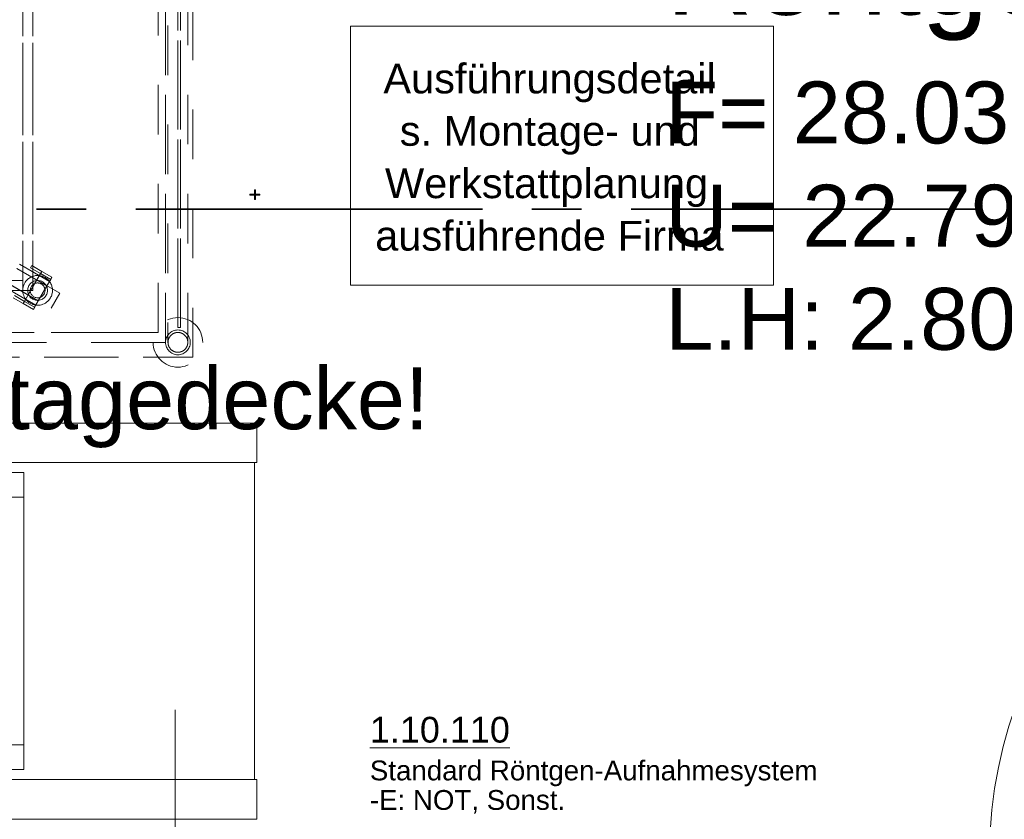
# Model space of a CAD drawing. Header units: metres. Extents: x 29.9 to 45.4, y 22.2 to 35.7.
# Tile 25 of 41: x 38.4 to 40.3, y 30 to 31.7. Entities that reach past the tile are written whole.
import ezdxf

# ---------------------------------------------------------------- set-up
doc = ezdxf.new("R2010")
doc.units = ezdxf.units.M
doc.linetypes.add('IMPORT-STRICHPUNKT2_S5 _5_', pattern=[1, 0.7, -0.1, 0.1, -0.1])
doc.linetypes.add('Verdeckt', pattern=[0.007144, 0.004763, -0.002381])
for name, color, linetype, lineweight, true_color in [('1233-X-Ref ARC-BTG_00_dwg', 7, 'Continuous', 5, 0x767676), ('M---BAUGD------', 7, 'Continuous', 5, 0xf50000), ('M---MOBID--verdeckt', 7, 'Verdeckt', 5, 0x0f0fff), ('Text Allgemein', 1, 'Continuous', 25, 0xff0000), ('Tür', 1, 'Continuous', 25, 0xff0000)]:
    doc.layers.add(name, color=color, linetype=linetype, lineweight=lineweight, true_color=true_color)
for name, color, linetype, lineweight in [('A-DOOR', 7, 'Continuous', 9), ('HT---MT-Einrichtung', 7, 'Continuous', 9), ('M---Extras------', 7, 'Continuous', 5), ('M---TEXTD------', 7, 'Continuous', 5), ('Raumbeschriftung', 7, 'Continuous', 25)]:
    doc.layers.add(name, color=color, linetype=linetype, lineweight=lineweight)
doc.styles.add('Arial_18', font='arial.ttf', dxfattribs={"height": 0.052})
doc.styles.add('Arial_19', font='arial.ttf', dxfattribs={"height": 0.04})
doc.styles.add('Arial_20', font='arial.ttf', dxfattribs={"height": 0.06})
doc.styles.add('Arial_4', font='arial.ttf', dxfattribs={"height": 0.125})
doc.styles.add('Arial_8', font='arial.ttf', dxfattribs={"height": 0.175})

# ---------------------------------------------------------------- blocks, each defined once
blk = doc.blocks.new('DirectShape - GSKKBA-5M GG-- 000V21-260422-2514034-OKFFB EG - G0641-Rö-für Ausschreibung')
at = {"layer": 'A-DOOR'}
for p, q in [((0.0863, 0.2407), (0.085, 0.242)), ((0.085, 0.242), (0.085, 0.192)), ((0.085, 0.242), (0.0863, 0.2407)), ((0.21, 0.242), (0.085, 0.242)), ((0.09, 0.237), (0.0863, 0.2407)), ((0.0863, 0.2407), (0.0863, 0.192)), ((0.0863, 0.2407), (0.0863, 0.192)), ((0.0863, 0.2407), (0.09, 0.237)), ((0.21, 0.2407), (0.0863, 0.2407)), ((0.21, 0.2407), (0.0863, 0.2407)), ((0.21, 0.2407), (0.21, 0.242)), ((0.21, 0.242), (0.21, 0.2407)), ((0.21, 0.237), (0.21, 0.2407)), ((0.21, 0.2407), (0.21, 0.237)), ((0.095, 0.232), (0.09, 0.237)), ((0.09, 0.237), (0.09, 0.192)), ((0.09, 0.237), (0.09, 0.192)), ((0.09, 0.237), (0.095, 0.232)), ((0.21, 0.237), (0.09, 0.237)), ((0.21, 0.237), (0.09, 0.237)), ((0.095, 0.192), (0.095, 0.232)), ((0.095, 0.232), (0.095, 0.192)), ((0.095, 0.232), (0.1, 0.227)), ((0.1, 0.227), (0.095, 0.232)), ((0.095, 0.232), (0.21, 0.232)), ((0.21, 0.232), (0.095, 0.232)), ((0.1, 0.227), (0.1, 0.192)), ((0.1, 0.227), (0.1037, 0.2233)), ((0.1037, 0.2233), (0.1, 0.227)), ((0.1, 0.227), (0.1, 0.192)), ((0.21, 0.227), (0.1, 0.227)), ((0.21, 0.227), (0.1, 0.227)), ((0.1037, 0.2233), (0.1037, 0.192)), ((0.1037, 0.2233), (0.105, 0.222)), ((0.105, 0.222), (0.1037, 0.2233)), ((0.1037, 0.2233), (0.1037, 0.192)), ((0.21, 0.2233), (0.1037, 0.2233)), ((0.21, 0.2233), (0.1037, 0.2233)), ((0.105, 0.222), (0.105, 0.192)), ((0.21, 0.222), (0.105, 0.222)), ((0.21, 0.237), (0.21, 0.232)), ((0.21, 0.232), (0.21, 0.237)), ((0.21, 0.232), (0.21, 0.227)), ((0.21, 0.227), (0.21, 0.232)), ((0.21, 0.227), (0.21, 0.2233)), ((0.21, 0.2233), (0.21, 0.227)), ((0.21, 0.2233), (0.21, 0.222)), ((0.21, 0.222), (0.21, 0.2233)), ((0.0712, 0.2045), (0.0675, 0.2045)), ((0.0675, 0.2045), (0.0712, 0.2045)), ((0.0675, 0.192), (0.0675, 0.2045)), ((0.0712, 0.2045), (0.0675, 0.2045)), ((0.0675, 0.2045), (0.0712, 0.2045)), ((0.0675, 0.192), (0.0675, 0.2045)), ((0.0712, 0.2045), (0.0812, 0.2045)), ((0.0812, 0.2045), (0.0712, 0.2045)), ((0.0712, 0.2045), (0.0712, 0.192)), ((0.0712, 0.192), (0.0712, 0.2045)), ((0.0712, 0.2045), (0.0812, 0.2045)), ((0.0812, 0.2045), (0.0712, 0.2045)), ((0.0712, 0.2045), (0.0712, 0.192)), ((0.0712, 0.192), (0.0712, 0.2045)), ((0.0812, 0.192), (0.0812, 0.2045)), ((0.0812, 0.2045), (0.095, 0.2045)), ((0.095, 0.2045), (0.0812, 0.2045)), ((0.0812, 0.192), (0.0812, 0.2045)), ((0.0812, 0.192), (0.0812, 0.2045)), ((0.0812, 0.2045), (0.095, 0.2045)), ((0.095, 0.2045), (0.0812, 0.2045)), ((0.0812, 0.192), (0.0812, 0.2045)), ((0.095, 0.2045), (0.1087, 0.2045)), ((0.1087, 0.2045), (0.095, 0.2045)), ((0.095, 0.192), (0.095, 0.2045)), ((0.095, 0.192), (0.095, 0.2045)), ((0.095, 0.2045), (0.1087, 0.2045)), ((0.1087, 0.2045), (0.095, 0.2045)), ((0.095, 0.192), (0.095, 0.2045)), ((0.095, 0.192), (0.095, 0.2045)), ((0.1087, 0.2045), (0.1188, 0.2045)), ((0.1188, 0.2045), (0.1087, 0.2045)), ((0.1087, 0.192), (0.1087, 0.2045)), ((0.1087, 0.192), (0.1087, 0.2045)), ((0.1087, 0.2045), (0.1188, 0.2045)), ((0.1188, 0.2045), (0.1087, 0.2045)), ((0.1087, 0.192), (0.1087, 0.2045)), ((0.1087, 0.192), (0.1087, 0.2045)), ((0.1188, 0.2045), (0.1225, 0.2045)), ((0.1225, 0.2045), (0.1188, 0.2045)), ((0.1188, 0.192), (0.1188, 0.2045)), ((0.1188, 0.192), (0.1188, 0.2045)), ((0.1188, 0.2045), (0.1225, 0.2045)), ((0.1225, 0.2045), (0.1188, 0.2045)), ((0.1188, 0.192), (0.1188, 0.2045)), ((0.1188, 0.192), (0.1188, 0.2045)), ((0.1225, 0.192), (0.1225, 0.2045)), ((0.1225, 0.192), (0.1225, 0.2045)), ((0.875, 0.192), (0.01, 0.192)), ((0.01, 0.192), (0.01, 0.152)), ((0.01, 0.152), (0.01, 0.192)), ((0.875, 0.192), (0.01, 0.192)), ((0.0675, 0.192), (0.0712, 0.192)), ((0.0712, 0.192), (0.0675, 0.192)), ((0.0675, 0.192), (0.0712, 0.192)), ((0.0712, 0.192), (0.0675, 0.192)), ((0.0712, 0.192), (0.0812, 0.192)), ((0.0812, 0.192), (0.0712, 0.192)), ((0.0712, 0.192), (0.0812, 0.192)), ((0.0812, 0.192), (0.0712, 0.192)), ((0.0812, 0.192), (0.095, 0.192)), ((0.095, 0.192), (0.0812, 0.192)), ((0.0812, 0.192), (0.095, 0.192)), ((0.095, 0.192), (0.0812, 0.192)), ((0.0863, 0.192), (0.085, 0.192)), ((0.085, 0.192), (0.0863, 0.192)), ((0.09, 0.192), (0.0863, 0.192)), ((0.0863, 0.192), (0.09, 0.192)), ((0.095, 0.192), (0.09, 0.192)), ((0.09, 0.192), (0.095, 0.192)), ((0.1, 0.192), (0.095, 0.192)), ((0.095, 0.192), (0.1, 0.192)), ((0.095, 0.192), (0.1087, 0.192)), ((0.1087, 0.192), (0.095, 0.192)), ((0.095, 0.192), (0.1087, 0.192)), ((0.1087, 0.192), (0.095, 0.192)), ((0.1, 0.192), (0.1037, 0.192)), ((0.1037, 0.192), (0.1, 0.192)), ((0.1037, 0.192), (0.105, 0.192)), ((0.105, 0.192), (0.1037, 0.192)), ((0.1087, 0.192), (0.1188, 0.192)), ((0.1188, 0.192), (0.1087, 0.192)), ((0.1087, 0.192), (0.1188, 0.192)), ((0.1188, 0.192), (0.1087, 0.192)), ((0.1188, 0.192), (0.1225, 0.192)), ((0.1225, 0.192), (0.1188, 0.192)), ((0.1188, 0.192), (0.1225, 0.192)), ((0.1225, 0.192), (0.1188, 0.192)), ((0.875, 0.152), (0.875, 0.192)), ((0.875, 0.152), (0.875, 0.192)), ((0, 0.172), (-0.03, 0.172)), ((-0.03, 0.172), (-0.03, 0.152)), ((-0.03, 0.152), (-0.03, 0.172)), ((0, 0.172), (-0.03, 0.172)), ((0, 0.152), (0, 0.172)), ((0, 0.152), (0, 0.172)), ((0.03, 0.172), (0, 0.172)), ((0, 0.172), (0, -0.02)), ((0, -0.02), (0, 0.172)), ((0.03, 0.172), (0, 0.172)), ((0.03, -0.02), (0.03, 0.172)), ((0.03, -0.02), (0.03, 0.172)), ((0.885, 0.172), (0.855, 0.172)), ((0.855, 0.172), (0.855, -0.02)), ((0.855, -0.02), (0.855, 0.172)), ((0.885, 0.172), (0.855, 0.172)), ((0.885, -0.02), (0.885, 0.172)), ((0.885, -0.02), (0.885, 0.172)), ((0.915, 0.172), (0.885, 0.172)), ((0.885, 0.172), (0.885, 0.152)), ((0.885, 0.172), (0.885, 0.152)), ((0.915, 0.172), (0.885, 0.172)), ((0.915, 0.152), (0.915, 0.172)), ((0.915, 0.172), (0.915, 0.152)), ((-0.03, 0.152), (0, 0.152)), ((-0.03, 0.152), (0, 0.152)), ((0.01, 0.152), (0.875, 0.152)), ((0.01, 0.152), (0.875, 0.152)), ((0.0712, 0.152), (0.0675, 0.152)), ((0.0675, 0.152), (0.0712, 0.152)), ((0.0675, 0.1395), (0.0675, 0.152)), ((0.0712, 0.152), (0.0675, 0.152)), ((0.0675, 0.152), (0.0712, 0.152)), ((0.0675, 0.1395), (0.0675, 0.152)), ((0.0712, 0.1395), (0.0675, 0.1395)), ((0.0675, 0.1395), (0.0712, 0.1395)), ((0.0712, 0.1395), (0.0675, 0.1395)), ((0.0675, 0.1395), (0.0712, 0.1395)), ((0.0812, 0.152), (0.0712, 0.152)), ((0.0712, 0.152), (0.0812, 0.152)), ((0.0712, 0.152), (0.0712, 0.1395)), ((0.0712, 0.1395), (0.0712, 0.152)), ((0.0812, 0.152), (0.0712, 0.152)), ((0.0712, 0.152), (0.0812, 0.152)), ((0.0712, 0.152), (0.0712, 0.1395)), ((0.0712, 0.1395), (0.0712, 0.152)), ((0.0712, 0.1395), (0.0812, 0.1395)), ((0.0812, 0.1395), (0.0712, 0.1395)), ((0.0712, 0.1395), (0.0812, 0.1395)), ((0.0812, 0.1395), (0.0712, 0.1395)), ((0.0812, 0.1395), (0.0812, 0.152)), ((0.0812, 0.1395), (0.0812, 0.152)), ((0.0812, 0.152), (0.095, 0.152)), ((0.095, 0.152), (0.0812, 0.152)), ((0.0812, 0.1395), (0.0812, 0.152)), ((0.0812, 0.152), (0.095, 0.152)), ((0.095, 0.152), (0.0812, 0.152)), ((0.0812, 0.1395), (0.0812, 0.152)), ((0.0812, 0.1395), (0.095, 0.1395)), ((0.095, 0.1395), (0.0812, 0.1395)), ((0.0812, 0.1395), (0.095, 0.1395)), ((0.095, 0.1395), (0.0812, 0.1395)), ((0.0863, 0.152), (0.085, 0.152)), ((0.085, 0.152), (0.0863, 0.152)), ((0.085, 0.152), (0.085, 0.102)), ((0.09, 0.152), (0.0863, 0.152)), ((0.0863, 0.152), (0.09, 0.152)), ((0.0863, 0.152), (0.0863, 0.1033)), ((0.0863, 0.152), (0.0863, 0.1033)), ((0.09, 0.152), (0.095, 0.152)), ((0.095, 0.152), (0.09, 0.152)), ((0.09, 0.152), (0.09, 0.107)), ((0.09, 0.152), (0.09, 0.107)), ((0.095, 0.152), (0.1, 0.152)), ((0.1, 0.152), (0.095, 0.152)), ((0.095, 0.112), (0.095, 0.152)), ((0.095, 0.152), (0.095, 0.112)), ((0.095, 0.152), (0.1087, 0.152)), ((0.1087, 0.152), (0.095, 0.152)), ((0.095, 0.1395), (0.095, 0.152)), ((0.095, 0.1395), (0.095, 0.152)), ((0.095, 0.152), (0.1087, 0.152)), ((0.1087, 0.152), (0.095, 0.152)), ((0.095, 0.1395), (0.095, 0.152)), ((0.095, 0.1395), (0.095, 0.152)), ((0.095, 0.1395), (0.1087, 0.1395)), ((0.1087, 0.1395), (0.095, 0.1395)), ((0.095, 0.1395), (0.1087, 0.1395)), ((0.1087, 0.1395), (0.095, 0.1395)), ((0.1, 0.152), (0.1037, 0.152)), ((0.1037, 0.152), (0.1, 0.152)), ((0.1, 0.152), (0.1, 0.117)), ((0.1, 0.152), (0.1, 0.117)), ((0.1037, 0.152), (0.105, 0.152)), ((0.105, 0.152), (0.1037, 0.152)), ((0.1037, 0.152), (0.1037, 0.1207)), ((0.1037, 0.152), (0.1037, 0.1207)), ((0.105, 0.152), (0.105, 0.122)), ((0.1087, 0.1395), (0.1087, 0.152)), ((0.1087, 0.1395), (0.1087, 0.152)), ((0.1087, 0.1395), (0.1087, 0.152)), ((0.1087, 0.1395), (0.1087, 0.152)), ((0.1087, 0.1395), (0.1188, 0.1395)), ((0.1188, 0.1395), (0.1087, 0.1395)), ((0.1087, 0.1395), (0.1188, 0.1395)), ((0.1188, 0.1395), (0.1087, 0.1395)), ((0.1087, 0.152), (0.1188, 0.152)), ((0.1188, 0.152), (0.1087, 0.152)), ((0.1087, 0.152), (0.1188, 0.152)), ((0.1188, 0.152), (0.1087, 0.152)), ((0.1188, 0.152), (0.1225, 0.152)), ((0.1225, 0.152), (0.1188, 0.152)), ((0.1188, 0.1395), (0.1188, 0.152)), ((0.1188, 0.1395), (0.1188, 0.152)), ((0.1188, 0.152), (0.1225, 0.152)), ((0.1225, 0.152), (0.1188, 0.152)), ((0.1188, 0.1395), (0.1188, 0.152)), ((0.1188, 0.1395), (0.1188, 0.152)), ((0.1188, 0.1395), (0.1225, 0.1395)), ((0.1225, 0.1395), (0.1188, 0.1395)), ((0.1188, 0.1395), (0.1225, 0.1395)), ((0.1225, 0.1395), (0.1188, 0.1395)), ((0.1225, 0.1395), (0.1225, 0.152)), ((0.1225, 0.1395), (0.1225, 0.152)), ((0.885, 0.152), (0.915, 0.152)), ((0.885, 0.152), (0.915, 0.152)), ((0.1037, 0.1207), (0.1, 0.117)), ((0.1, 0.117), (0.1037, 0.1207)), ((0.105, 0.122), (0.1037, 0.1207)), ((0.1037, 0.1207), (0.105, 0.122)), ((0.1037, 0.1207), (0.21, 0.1207)), ((0.1037, 0.1207), (0.21, 0.1207)), ((0.105, 0.122), (0.21, 0.122)), ((0.21, 0.1207), (0.21, 0.122)), ((0.21, 0.122), (0.21, 0.1207)), ((0.21, 0.117), (0.21, 0.1207)), ((0.21, 0.1207), (0.21, 0.117)), ((0.085, 0.102), (0.0863, 0.1033)), ((0.0863, 0.1033), (0.085, 0.102)), ((0.085, 0.102), (0.21, 0.102)), ((0.0863, 0.1033), (0.09, 0.107)), ((0.09, 0.107), (0.0863, 0.1033)), ((0.0863, 0.1033), (0.21, 0.1033)), ((0.0863, 0.1033), (0.21, 0.1033)), ((0.09, 0.107), (0.095, 0.112)), ((0.095, 0.112), (0.09, 0.107)), ((0.09, 0.107), (0.21, 0.107)), ((0.09, 0.107), (0.21, 0.107)), ((0.1, 0.117), (0.095, 0.112)), ((0.095, 0.112), (0.1, 0.117)), ((0.21, 0.112), (0.095, 0.112)), ((0.095, 0.112), (0.21, 0.112)), ((0.1, 0.117), (0.21, 0.117)), ((0.1, 0.117), (0.21, 0.117)), ((0.21, 0.117), (0.21, 0.112)), ((0.21, 0.112), (0.21, 0.117)), ((0.21, 0.112), (0.21, 0.107)), ((0.21, 0.107), (0.21, 0.112)), ((0.21, 0.107), (0.21, 0.1033)), ((0.21, 0.1033), (0.21, 0.107)), ((0.21, 0.1033), (0.21, 0.102)), ((0.21, 0.102), (0.21, 0.1033)), ((0, 0), (-0.03, 0)), ((-0.03, 0), (-0.03, -0.02)), ((-0.03, -0.02), (-0.03, 0)), ((0, 0), (-0.03, 0)), ((0, -0.02), (0, 0)), ((0, -0.02), (0, 0)), ((0.915, 0), (0.885, 0)), ((0.885, 0), (0.885, -0.02)), ((0.885, 0), (0.885, -0.02)), ((0.915, 0), (0.885, 0)), ((0.915, -0.02), (0.915, 0)), ((0.915, 0), (0.915, -0.02)), ((-0.03, -0.02), (0, -0.02)), ((-0.03, -0.02), (0, -0.02)), ((0, -0.02), (0.03, -0.02)), ((0, -0.02), (0.03, -0.02)), ((0.855, -0.02), (0.885, -0.02)), ((0.855, -0.02), (0.885, -0.02)), ((0.885, -0.02), (0.915, -0.02)), ((0.885, -0.02), (0.915, -0.02))]:
    blk.add_line(p, q, dxfattribs=at)
blk = doc.blocks.new('DirectShape - G0641_1-2514035-OKFFB EG - G0641-Rö-für Ausschreibung')
blk.add_blockref('DirectShape - GSKKBA-5M GG-- 000V21-260422-2514034-OKFFB EG - G0641-Rö-für Ausschreibung', (0, 0))
blk = doc.blocks.new('GSKKBA-5M GG-- 000V21-260422_ifc-1-OKFFB EG - G0641-Rö-für Ausschreibung')
at = {"layer": 'A-DOOR', "lineweight": 9}
blk.add_blockref('DirectShape - G0641_1-2514035-OKFFB EG - G0641-Rö-für Ausschreibung', (40.3, 29.799), dxfattribs=at)
blk = doc.blocks.new('HT_110111_Röntgen-Aufnahmetisch - HT_110111-9227093-OKFFB EG - G0641-Rö-für Ausschreibung')
at = {"layer": 'M---BAUGD------'}
for p, q in [((1.2045, 0.4), (-1.2045, 0.4)), ((-1.2045, 0.4), (-1.2045, 0.32)), ((-1.2045, 0.32), (-1.2045, 0.4)), ((-1.2045, 0.4), (1.2045, 0.4)), ((-1.2045, 0.32), (1.2045, 0.32)), ((1.2045, 0.32), (-1.2045, 0.32)), ((1.2, 0.32), (-1.2, 0.32)), ((-1.2, 0.32), (-1.2, -0.32)), ((-1.2, -0.32), (-1.2, 0.32)), ((-1.2, 0.32), (1.2, 0.32)), ((-0.4, 0.3), (-0.7346, 0.3)), ((-0.7346, 0.3), (-0.2915, 0.3)), ((-0.7346, 0.3), (-0.7346, -0.3)), ((-0.7346, 0.3), (-0.7346, -0.3)), ((-0.6243, 0.25), (-0.7346, 0.25)), ((-0.7346, 0.25), (-0.6243, 0.25)), ((-0.7346, 0.25), (-0.7346, -0.25)), ((-0.7346, 0.25), (-0.7346, -0.25)), ((-0.6243, -0.25), (-0.7346, -0.25)), ((-0.7346, -0.25), (-0.6243, -0.25)), ((-0.2915, -0.3), (-0.7346, -0.3)), ((-0.7346, -0.3), (-0.4, -0.3)), ((1.2045, -0.32), (-1.2045, -0.32)), ((-1.2045, -0.32), (-1.2045, -0.4)), ((-1.2045, -0.4), (-1.2045, -0.32)), ((-1.2045, -0.32), (1.2045, -0.32)), ((-1.2, -0.32), (1.2, -0.32)), ((1.2, -0.32), (-1.2, -0.32)), ((-1.2045, -0.4), (1.2045, -0.4)), ((1.2045, -0.4), (-1.2045, -0.4))]:
    blk.add_line(p, q, dxfattribs=at)
blk = doc.blocks.new('HT_2_Platzhalter_Patientenbett - HT_Platzhalter Patientenbett-9323804-OKFFB EG - G0641-Rö-für Ausschreibung')
at = {"layer": 'M---MOBID--verdeckt'}
for p, q in [((2.25, -0.55), (2.25, 0.55)), ((2.25, 0.55), (2.25, -0.55)), ((2.25, -0.55), (2.25, 0.55)), ((2.25, 0.55), (2.25, -0.55)), ((2.25, -0.55), (2.25, 0.55)), ((2.25, 0.55), (2.25, -0.55)), ((2.195, -0.52), (2.195, 0.52)), ((2.195, 0.52), (2.195, -0.52)), ((2.2, 0.52), (2.2, -0.52)), ((2.24, -0.52), (2.24, 0.52)), ((2.18, -0.5), (2.18, 0.5)), ((2.22, -0.49), (2.22, 0.49)), ((2.22, 0.49), (2.22, -0.49)), ((2.225, 0.49), (2.225, -0.49)), ((2.225, -0.49), (2.225, 0.49)), ((1.9069, 0.3986), (1.9069, -0.415)), ((1.9069, -0.415), (1.9069, 0.3986)), ((1.9269, -0.415), (1.9269, 0.3986)), ((1.9269, 0.3986), (1.9269, -0.415)), ((1.9815, -0.4206), (1.8689, -0.3556)), ((1.9815, -0.4206), (1.8689, -0.3556)), ((1.8949, -0.3706), (1.9555, -0.4056)), ((1.8949, -0.3706), (1.9555, -0.4056)), ((1.9605, -0.3969), (1.8999, -0.3619)), ((1.9605, -0.3969), (1.8999, -0.3619)), ((1.925, -0.3649), (1.9225, -0.3692)), ((1.9225, -0.3692), (1.925, -0.3649)), ((1.9428, -0.381), (1.9225, -0.3692)), ((1.9428, -0.381), (1.9225, -0.3692)), ((1.925, -0.3649), (1.9453, -0.3766)), ((1.9453, -0.3766), (1.925, -0.3649)), ((1.9453, -0.3766), (1.9353, -0.394)), ((1.9453, -0.3766), (1.9428, -0.381)), ((1.9453, -0.3766), (1.9428, -0.381)), ((1.9428, -0.381), (1.9453, -0.3766)), ((1.9657, -0.3884), (1.9453, -0.3766)), ((1.9657, -0.3884), (1.9453, -0.3766)), ((1.9069, -0.395), (0.37, -0.395)), ((0.37, -0.395), (1.9069, -0.395)), ((1.8514, -0.3859), (1.964, -0.4509)), ((1.8514, -0.3859), (1.964, -0.4509)), ((1.9069, -0.415), (1.9069, -0.395)), ((1.9069, -0.395), (1.9069, -0.415)), ((1.9178, -0.4243), (1.9353, -0.394)), ((1.9353, -0.394), (1.9178, -0.4243)), ((1.9353, -0.394), (1.9428, -0.381)), ((1.9632, -0.3927), (1.9428, -0.381)), ((1.9555, -0.4056), (1.9605, -0.3969)), ((1.9557, -0.4057), (1.9657, -0.3884)), ((1.9632, -0.3927), (1.9557, -0.4057)), ((1.9632, -0.3927), (1.9657, -0.3884)), ((0.37, -0.415), (1.9069, -0.415)), ((1.9069, -0.415), (0.37, -0.415)), ((1.8724, -0.4096), (1.933, -0.4446)), ((1.8724, -0.4096), (1.933, -0.4446)), ((1.938, -0.4359), (1.8774, -0.4009)), ((1.938, -0.4359), (1.8774, -0.4009)), ((1.9069, -0.415), (1.9269, -0.415)), ((1.9269, -0.415), (1.9069, -0.415)), ((1.9382, -0.436), (1.9557, -0.4057)), ((1.9557, -0.4057), (1.9382, -0.436)), ((1.9078, -0.4416), (1.8875, -0.4299)), ((1.9078, -0.4416), (1.8875, -0.4299)), ((1.89, -0.4255), (1.9103, -0.4373)), ((1.9103, -0.4373), (1.89, -0.4255)), ((1.9178, -0.4243), (1.9078, -0.4416)), ((1.9103, -0.4373), (1.9078, -0.4416)), ((1.9103, -0.4373), (1.9078, -0.4416)), ((1.9078, -0.4416), (1.9103, -0.4373)), ((1.9103, -0.4373), (1.9178, -0.4243)), ((1.9103, -0.4373), (1.9307, -0.449)), ((1.9282, -0.4534), (1.9382, -0.436)), ((1.9382, -0.436), (1.9307, -0.449)), ((1.933, -0.4446), (1.938, -0.4359)), ((1.964, -0.4509), (1.9815, -0.4206)), ((1.9078, -0.4416), (1.9282, -0.4534)), ((1.9282, -0.4534), (1.9078, -0.4416)), ((1.9282, -0.4534), (1.9307, -0.449)), ((2.225, -0.49), (2.22, -0.49)), ((2.22, -0.49), (2.225, -0.49)), ((0.564, -0.5), (2.13, -0.5)), ((2.13, -0.5), (0.564, -0.5)), ((2.13, -0.5), (2.18, -0.5)), ((0.055, -0.52), (2.195, -0.52)), ((2.145, -0.52), (0.105, -0.52)), ((2.145, -0.52), (2.195, -0.52)), ((0, -0.55), (2.25, -0.55)), ((2.25, -0.55), (0, -0.55)), ((0, -0.55), (2.25, -0.55)), ((2.25, -0.55), (0, -0.55)), ((0, -0.55), (2.25, -0.55)), ((2.25, -0.55), (0, -0.55))]:
    blk.add_line(p, q, dxfattribs=at)
for centre, radius, start, end in [((1.9368, -0.415), 0.03, 330, 150), ((1.9368, -0.415), 0.03, 330, 150), ((1.9368, -0.415), 0.02, 360, 180), ((1.9368, -0.415), 0.02, 0, 180), ((1.9368, -0.415), 0.03, 150, 330), ((1.9368, -0.415), 0.03, 150, 330), ((1.9368, -0.415), 0.02, 180, 360), ((1.9368, -0.415), 0.02, 180, 0), ((1.9368, -0.415), 0.015, 150, 330), ((1.9368, -0.415), 0.015, 150, 330), ((1.9368, -0.415), 0.015, 330, 150), ((1.9368, -0.415), 0.015, 330, 150), ((2.22, -0.52), 0.05, 360, 180), ((2.22, -0.52), 0.05, 0, 180), ((2.22, -0.52), 0.025, 360, 180), ((2.22, -0.52), 0.025, 0, 180), ((2.22, -0.52), 0.02, 0, 180), ((2.22, -0.52), 0.05, 180, 360), ((2.22, -0.52), 0.05, 180, 0), ((2.22, -0.52), 0.025, 180, 360), ((2.22, -0.52), 0.025, 180, 0), ((2.22, -0.52), 0.02, 180, 0)]:
    blk.add_arc(centre, radius, start, end, dxfattribs=at)
for points in [[(2.24, -0.52), (2.24, -0.5183), (2.2397, -0.5156), (2.2385, -0.5123), (2.2376, -0.5104), (2.2366, -0.5089), (2.2356, -0.5075), (2.2345, -0.5061), (2.2332, -0.505), (2.2318, -0.5038), (2.23, -0.5026), (2.2277, -0.5015), (2.2244, -0.5003), (2.22, -0.4998), (2.2156, -0.5003), (2.2123, -0.5015), (2.21, -0.5026), (2.2082, -0.5038), (2.2068, -0.505), (2.2055, -0.5061), (2.2044, -0.5075), (2.2034, -0.5089), (2.2024, -0.5104), (2.2015, -0.5123), (2.2003, -0.5156), (2.2, -0.5183), (2.2, -0.52)], [(2.2, -0.52), (2.2, -0.5217), (2.2003, -0.5244), (2.2015, -0.5277), (2.2024, -0.5296), (2.2034, -0.5311), (2.2044, -0.5325), (2.2055, -0.5339), (2.2068, -0.535), (2.2082, -0.5362), (2.21, -0.5374), (2.2123, -0.5385), (2.2156, -0.5397), (2.22, -0.5402), (2.2244, -0.5397), (2.2277, -0.5385), (2.23, -0.5374), (2.2318, -0.5362), (2.2332, -0.535), (2.2345, -0.5339), (2.2356, -0.5325), (2.2366, -0.5311), (2.2376, -0.5296), (2.2385, -0.5277), (2.2397, -0.5244), (2.24, -0.5217), (2.24, -0.52)]]:
    blk.add_open_spline(points, degree=3, knots=[-1, -1, -1, -1, -0.916667, -0.875, -0.833333, -0.8125, -0.791667, -0.75, -0.729167, -0.708333, -0.666667, -0.625, -0.583333, -0.5, -0.416667, -0.375, -0.333333, -0.291667, -0.270833, -0.25, -0.208333, -0.1875, -0.166667, -0.125, -0.083333, 0, 0, 0, 0], dxfattribs=at)
blk = doc.blocks.new('HT_Hinweis-Montageplanung - HT_Hinweis Montageplanung-7759769-OKFFB EG - G0641-Rö-für Ausschreibung')
at = {"layer": 'M---Extras------'}
for p, q in [((-0.0013, 0.0005), (-0.0101, 0.0009)), ((-0.001, 0.0009), (-0.0101, 0.0009)), ((-0.0101, 0.0009), (-0.0101, -0.0009)), ((-0.0013, 0.0005), (-0.0005, 0.0005)), ((-0.0013, -0.0005), (-0.0013, 0.0005)), ((-0.0005, 0.0014), (-0.001, 0.01)), ((0.001, 0.01), (-0.001, 0.01)), ((-0.001, 0.01), (-0.001, 0.0009)), ((-0.0005, 0.0005), (-0.001, 0.0009)), ((-0.0005, 0.0014), (0.0005, 0.0014)), ((-0.0005, 0.0005), (-0.0005, 0.0014)), ((0.001, 0.01), (0.0005, 0.0014)), ((0.0005, 0.0014), (0.0005, 0.0005)), ((0.0005, 0.0005), (0.001, 0.0009)), ((0.0005, 0.0005), (0.0013, 0.0005)), ((0.001, 0.0009), (0.001, 0.01)), ((0.0101, 0.0009), (0.001, 0.0009)), ((0.0013, 0.0005), (0.0101, 0.0009)), ((0.0013, 0.0005), (0.0013, -0.0005)), ((0.0101, -0.0009), (0.0101, 0.0009)), ((-0.0013, -0.0005), (-0.0101, -0.0009)), ((-0.0101, -0.0009), (-0.001, -0.0009)), ((-0.0005, -0.0005), (-0.0013, -0.0005)), ((-0.0005, -0.0005), (-0.001, -0.0009)), ((-0.001, -0.0009), (-0.001, -0.01)), ((-0.0005, -0.0014), (-0.001, -0.01)), ((-0.001, -0.01), (0.001, -0.01)), ((-0.0005, -0.0014), (-0.0005, -0.0005)), ((0.0005, -0.0014), (-0.0005, -0.0014)), ((0.0005, -0.0005), (0.0005, -0.0014)), ((0.0005, -0.0005), (0.001, -0.0009)), ((0.0013, -0.0005), (0.0005, -0.0005)), ((0.0005, -0.0014), (0.001, -0.01)), ((0.001, -0.01), (0.001, -0.0009)), ((0.001, -0.0009), (0.0101, -0.0009)), ((0.0013, -0.0005), (0.0101, -0.0009))]:
    blk.add_line(p, q, dxfattribs=at)
blk = doc.blocks.new('1233-X-Ref ARC-BTG_00_dwg-10239373-OKFFB EG - G0641-Rö-für Ausschreibung')
at = {"layer": '1233-X-Ref ARC-BTG_00_dwg', "color": 7, "linetype": 'IMPORT-STRICHPUNKT2_S5 _5_', "lineweight": 35}
blk.add_line((54.3947, 36.5317), (68.5929, 36.5317), dxfattribs=at)
at = {"layer": 'Tür', "color": 7, "lineweight": 9}
blk.add_arc((64.9836, 35.2297), 0.865, 90, 180, dxfattribs=at)
at = {"layer": '1233-X-Ref ARC-BTG_00_dwg', "color": 7, "lineweight": 9, "insert": (63.464, 36.3724), "char_height": 0.125, "width": 1.078915, "attachment_point": 1, "line_spacing_factor": 0.941778, "style": 'Arial_4'}
blk.add_mtext('L.H: 2.80 m', dxfattribs=at)
at = {"layer": 'Raumbeschriftung', "insert": (63.464, 37.0993), "char_height": 0.175, "width": 1.105507, "attachment_point": 1, "line_spacing_factor": 0.941778, "style": 'Arial_8'}
blk.add_mtext('Röntgen', dxfattribs=at)
at = {"layer": 'Raumbeschriftung', "lineweight": 9, "char_height": 0.125, "attachment_point": 1, "line_spacing_factor": 0.941778, "style": 'Arial_4'}
for s, insert, width in [('F= 28.03 m²', (63.464, 36.7892), 1.129418), ('U= 22.79 m', (63.464, 36.5808), 1.083507)]:
    blk.add_mtext(s, dxfattribs=dict(at, insert=insert, width=width))
at = {"layer": 'Text Allgemein', "color": 7, "lineweight": 9, "insert": (61.1328, 36.212), "char_height": 0.125, "width": 2.217516, "attachment_point": 1, "line_spacing_factor": 0.941778, "style": 'Arial_4'}
blk.add_mtext('Röntgenmontagedecke!', dxfattribs=at)

msp = doc.modelspace()

# ---------------------------------------------------------------- linework, layer by layer
at = {"layer": 'M---TEXTD------'}
msp.add_line((38.6656, 30.2596), (38.6656, 29.9287), dxfattribs=at)
at = {"layer": 'M---TEXTD------', "flags": 128}
msp.add_lwpolyline([(39.0196, 31.6406), (39.8736, 31.6406), (39.8736, 31.1171), (39.0196, 31.1171)], close=True, dxfattribs=at)

# ---------------------------------------------------------------- block references
at = {"lineweight": 5}
msp.add_blockref('GSKKBA-5M GG-- 000V21-260422_ifc-1-OKFFB EG - G0641-Rö-für Ausschreibung', (0, 0), dxfattribs=at)
at = {"layer": '1233-X-Ref ARC-BTG_00_dwg', "color": 7, "lineweight": 9}
msp.add_blockref('1233-X-Ref ARC-BTG_00_dwg-10239373-OKFFB EG - G0641-Rö-für Ausschreibung', (-23.8086, -5.2607), dxfattribs=at)
at = {"layer": 'HT---MT-Einrichtung'}
for name, p in [('HT_2_Platzhalter_Patientenbett - HT_Platzhalter Patientenbett-9323804-OKFFB EG - G0641-Rö-für Ausschreibung', (36.4513, 31.5217)), ('HT_Hinweis-Montageplanung - HT_Hinweis Montageplanung-7759769-OKFFB EG - G0641-Rö-für Ausschreibung', (38.8268, 31.3))]:
    msp.add_blockref(name, p, dxfattribs=at)
at = {"layer": 'HT---MT-Einrichtung', "rotation": 180}
msp.add_blockref('HT_110111_Röntgen-Aufnahmetisch - HT_110111-9227093-OKFFB EG - G0641-Rö-für Ausschreibung', (37.626, 30.4388), dxfattribs=at)

# ---------------------------------------------------------------- texts
at = {"layer": 'M---TEXTD------', "attachment_point": 1}
for s, insert, char_height, width, style in [('Ausführungsdetail', (39.0861, 31.5646), 0.06, 0.869831, 'Arial_20'), ('s. Montage- und', (39.1192, 31.4588), 0.06, 0.793671, 'Arial_20'), ('Werkstattplanung', (39.0894, 31.353), 0.06, 0.861814, 'Arial_20'), ('ausführende Firma', (39.0696, 31.2471), 0.06, 0.909915, 'Arial_20'), ('\\L1.10.110', (39.0588, 30.2454), 0.052, 0.336709, 'Arial_18'), ('Standard Röntgen-Aufnahmesystem', (39.0588, 30.1571), 0.04, 1.002109, 'Arial_19'), ('-E: NOT, Sonst.', (39.0588, 30.0975), 0.04, 0.432911, 'Arial_19')]:
    msp.add_mtext(s, dxfattribs=dict(at, insert=insert, char_height=char_height, width=width, style=style))

doc.saveas('drawing.dxf')
